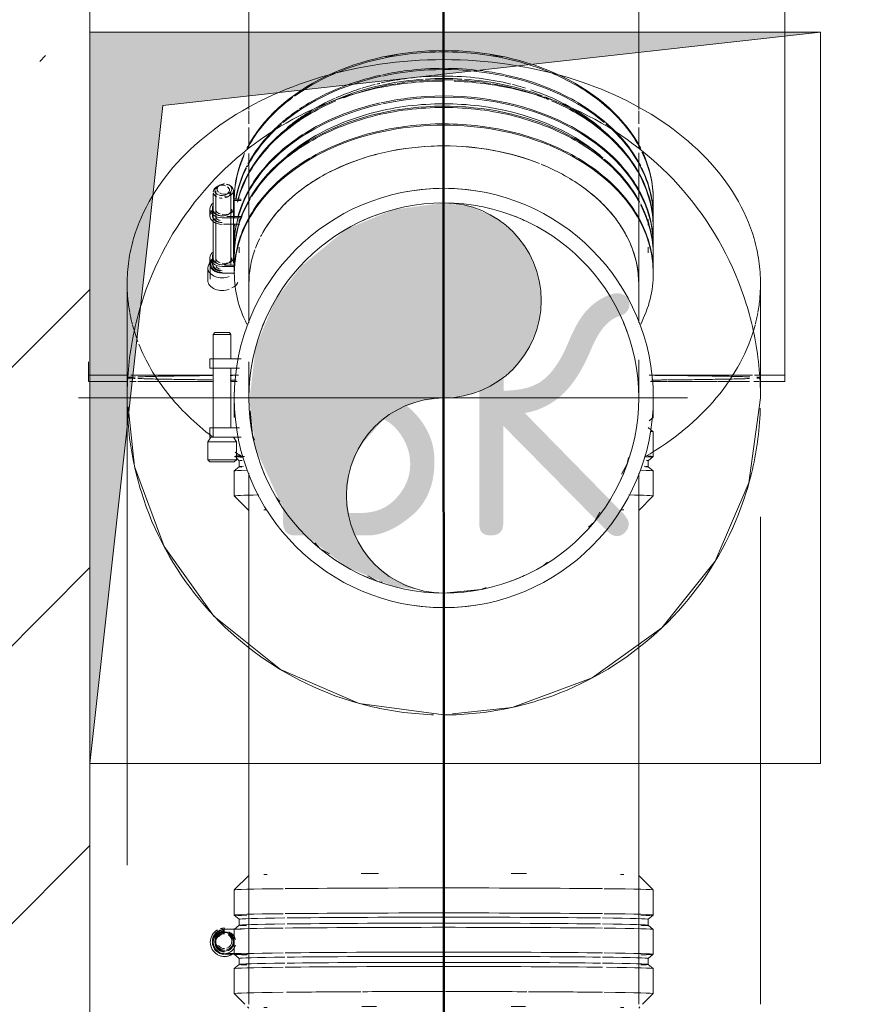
# Model space of a CAD drawing. Header units: millimetres. Extents: x 83162 to 161202, y 56220 to 105342.
# Tile 137 of 209: x 138391 to 138732, y 88401 to 88805. Entities that reach past the tile are written whole.
import ezdxf
from ezdxf import colors
from ezdxf.entities.mleader import LeaderData, LeaderLine
from ezdxf.math import Vec2, Vec3

# ---------------------------------------------------------------- set-up
doc = ezdxf.new("R2010")
doc.units = ezdxf.units.MM
doc.linetypes.add('ADSK_Осевая', pattern=[450, 250, -100, 0, -100])
doc.linetypes.add('ADSK_Штрих_ш2 п1_5', pattern=[350, 200, -150])
for name, color, linetype, lineweight in [('A-____-NOTE-TEXT', 5, 'Continuous', 9), ('A-DETL-GENF-OTLN', 7, 'Continuous', 9), ('A-WALL-____-MCUT', 7, 'Continuous', 9), ('A-WALL-____-PATT', 7, 'Continuous', 9), ('M-EQPM-____-OTLN', 7, 'Continuous', 9), ('P-PIPE-____-CNTR', 7, 'ADSK_Осевая', 18), ('P-PIPE-____-OTLN', 7, 'Continuous', 50), ('Греющ. кабель', 204, 'Continuous', 50), ('ДЕВИ', 7, 'Continuous', 0)]:
    doc.layers.add(name, color=color, linetype=linetype, lineweight=lineweight)
doc.styles.add('GOST Common', font='GOST_Common.ttf', dxfattribs={"height": 100})
doc.styles.add('ДЕВИ', font='CS_Gost2304.shx', dxfattribs={"width": 0.8})

# ---------------------------------------------------------------- blocks, each defined once
blk = doc.blocks.new('АР_Канал вертикальный прямоугольный - ВК-6145079-ВКК_01_К3_З_ЭОМ_греющий кабель_')
at = {"layer": 'A-DETL-GENF-OTLN', "lineweight": 5, "true_color": 0xf4f4f4}
blk.add_hatch(color=7, dxfattribs=at).paths.add_polyline_path([(-150, -150), (-120, 120), (150, 150), (-150, 150)])
at = {"layer": 'A-DETL-GENF-OTLN', "color": 254, "lineweight": 13, "true_color": 0xcccccc}
for p, q in [((150, 150), (-150, 150)), ((-150, 150), (-150, -150)), ((150, 150), (-150, 150)), ((-150, 150), (-150, -150)), ((-120, 120), (150, 150)), ((-120, 120), (150, 150)), ((150, -150), (150, 150)), ((-150, -150), (-120, 120)), ((-150, -150), (-120, 120)), ((-150, -150), (150, -150))]:
    blk.add_line(p, q, dxfattribs=at)
at = {"layer": 'M-EQPM-____-OTLN', "color": 254, "lineweight": 5, "true_color": 0xcccccc}
for p, q in [((-150, -150), (-150, 150)), ((-150, 150), (150, 150)), ((150, 150), (150, -150)), ((150, -150), (-150, -150))]:
    blk.add_line(p, q, dxfattribs=at)
blk = doc.blocks.new('240311_Наметкина 10_РД_АР_К3_R21_rvt-1-ВКК_01_К3_З_ЭОМ_греющий кабель_')
at = {"layer": 'A-WALL-____-PATT', "lineweight": 5, "true_color": 0xcccccc}
h = blk.add_hatch(dxfattribs=at)
h.set_pattern_fill('FP_1', color=254, style=0, pattern_type=2)
h.set_pattern_definition([(45, (0, 0), (-114.04925, 114.04925), []), (45, (114.05, 0), (-114.04925, 114.04925), [201.613, -40.323, 3.353, -36.97])])
h.paths.add_polyline_path([(138120, 87000), (138420, 87000), (138420, 89400), (138120, 89400), (138120, 87406.35)])
at = {"layer": 'A-WALL-____-MCUT', "color": 254, "lineweight": 5, "true_color": 0xcccccc}
for p, q in [((138420, 88800), (138420, 89400)), ((138420, 88350), (138420, 88500))]:
    blk.add_line(p, q, dxfattribs=at)
at = {"layer": 'M-EQPM-____-OTLN', "color": 254, "lineweight": 5, "true_color": 0xcccccc}
blk.add_blockref('АР_Канал вертикальный прямоугольный - ВК-6145079-ВКК_01_К3_З_ЭОМ_греющий кабель_', (138570, 88650), dxfattribs=at)
at = {"layer": 'A-____-NOTE-TEXT', "color": 254, "lineweight": 5, "true_color": 0xcccccc, "insert": (138488.91, 88693.61), "char_height": 100, "width": 200.4219, "attachment_point": 1, "style": 'GOST Common'}
blk.add_mtext('ВК', dxfattribs=at)
blk.add_mtext('ВК', dxfattribs=at)
blk = doc.blocks.new('Соединитель Norma Rapid - Соединитель Norma Rapid-V167-ВКК_01_К3_З_ЭОМ_греющий кабель_')
at = {"layer": 'P-PIPE-____-OTLN', "color": 9, "lineweight": 9, "true_color": 0xbfbfbf}
for p, q in [((138479.31, 88652.32), (138479.31, 88642.05)), ((138651.31, 88642.05), (138651.31, 88652.32)), ((138649.67, 88640.67), (138651.31, 88642.04)), ((138651.31, 88636.17), (138649.25, 88637.89)), ((138651.31, 88625.98), (138651.31, 88636.16)), ((138480.16, 88626.23), (138482.14, 88626.23)), ((138480.16, 88625.95), (138483.55, 88625.95)), ((138480.16, 88625.26), (138481.37, 88624.25)), ((138481.37, 88624.26), (138481.37, 88621.81)), ((138649.25, 88624.25), (138651.31, 88625.97)), ((138649.26, 88621.81), (138649.26, 88624.26)), ((138479.31, 88620.09), (138479.31, 88609.82)), ((138481.37, 88621.82), (138479.32, 88620.1)), ((138651.31, 88620.1), (138649.25, 88621.82)), ((138651.31, 88609.82), (138651.31, 88620.09)), ((138479.32, 88609.81), (138485.32, 88603.81)), ((138645.31, 88603.81), (138651.31, 88609.81))]:
    blk.add_line(p, q, dxfattribs=at)
for centre, major_axis, start_param, end_param in [((138565.31, 88652.32), (86, 0), 3.131592, 3.141593), ((138565.31, 88652.32), (-86, 0), 3.141593, 3.151593), ((138565.31, 88642.05), (86, 0), 6.179613, 6.271267), ((138565.31, 88642.05), (86, 0), 0, 0.093224), ((138565.31, 88636.16), (86, 0), 0, 0.1686), ((138565.31, 88625.98), (86, 0), 2.859305, 3.084232), ((138565.31, 88625.98), (86, 0), 3.20858, 3.431618), ((138565.31, 88624.26), (83.95, 0), 2.971882, 3.141593), ((138565.31, 88625.98), (86, 0), 5.993347, 6.271267), ((138565.31, 88625.98), (86, 0), 0, 0.282097), ((138565.31, 88624.26), (83.95, 0), 0, 0.127848), ((138565.31, 88620.09), (86, 0), 2.792527, 3.141593), ((138565.31, 88621.81), (83.95, 0), 2.937512, 3.141593), ((138565.31, 88621.81), (83.95, 0), 3.141593, 3.295435), ((138565.31, 88620.09), (86, 0), 0, 0.349066), ((138565.31, 88621.81), (83.95, 0), 0, 0.203901), ((138565.31, 88621.81), (83.95, 0), 6.129538, 6.283185), ((138565.31, 88609.82), (86, 0), 2.652594, 3.141593), ((138565.31, 88609.82), (86, 0), 0, 0.488923), ((138565.31, 88603.82), (80, 0), 2.71422, 2.748894), ((138565.31, 88603.82), (80, 0), 0.392699, 0.427077)]:
    blk.add_ellipse(centre, major_axis=major_axis, ratio=0.01, start_param=start_param, end_param=end_param, dxfattribs=at)
blk = doc.blocks.new('Соединитель Norma Rapid - Соединитель Norma Rapid-V168-ВКК_01_К3_З_ЭОМ_греющий кабель_')
at = {"layer": 'P-PIPE-____-OTLN', "color": 8, "lineweight": 9, "true_color": 0x808080}
for p, q in [((138473.15, 88737.19), (138472.71, 88736.88)), ((138477.91, 88736.88), (138477.47, 88737.19)), ((138471.67, 88735), (138471.67, 88731.48)), ((138478.95, 88731.48), (138478.95, 88735.08)), ((138470.31, 88728.01), (138470.31, 88725.29)), ((138471.67, 88731.46), (138471.67, 88705.3)), ((138478.95, 88705.3), (138478.95, 88731.14)), ((138482.12, 88731.55), (138479.12, 88731.55)), ((138479.31, 88731.68), (138479.31, 88724.42)), ((138651.31, 88724.42), (138651.31, 88731.68)), ((138476.19, 88724.48), (138482.14, 88724.48)), ((138479.31, 88720.25), (138479.31, 88713.06)), ((138481.37, 88723.2), (138481.37, 88721.47)), ((138649.26, 88721.47), (138649.26, 88723.2)), ((138651.31, 88713.06), (138651.31, 88720.25)), ((138481.37, 88711.84), (138481.37, 88710.11)), ((138649.26, 88710.11), (138649.26, 88711.84)), ((138470.31, 88708.02), (138470.31, 88705.3)), ((138479.31, 88708.89), (138479.31, 88701.63)), ((138651.31, 88701.63), (138651.31, 88708.89)), ((138469.46, 88703.93), (138469.46, 88698.72)), ((138475.31, 88704.49), (138479.31, 88704.49))]:
    blk.add_line(p, q, dxfattribs=at)
at = {"layer": 'P-PIPE-____-OTLN', "lineweight": 9}
blk.add_ellipse((138565.31, 88731.68), major_axis=(86, 0), ratio=0.707107, start_param=0.974624, end_param=2.166971, dxfattribs=at)
at = {"layer": 'P-PIPE-____-OTLN', "color": 8, "lineweight": 9, "true_color": 0x808080}
for centre, major_axis, start_param, end_param in [((138565.31, 88724.42), (86, 0), 1.396263, 1.745307), ((138565.31, 88731.68), (86, 0), 2.166971, 2.792527), ((138565.31, 88724.42), (86, 0), 1.873679, 2.094374), ((138565.31, 88720.25), (86, 0), 1.669171, 2.039933), ((138565.31, 88724.42), (86, 0), 1.745329, 1.866492), ((138565.31, 88720.25), (86, 0), 1.483934, 1.657611), ((138565.31, 88720.25), (86, 0), 1.101509, 1.472388), ((138565.31, 88724.42), (86, 0), 1.278397, 1.39624), ((138565.31, 88724.42), (86, 0), 1.047198, 1.275146), ((138565.31, 88731.68), (86, 0), 0.349066, 0.974624), ((138565.31, 88724.42), (86, 0), 2.094395, 2.331299), ((138565.31, 88724.42), (86, 0), 0.698132, 1.047172), ((138565.31, 88708.89), (86, 0), 0.706754, 3.141593), ((138565.31, 88720.25), (86, 0), 2.059174, 2.132813), ((138565.31, 88713.06), (86, 0), 1.745329, 1.873679), ((138565.31, 88713.06), (86, 0), 1.047198, 1.745307), ((138565.31, 88720.25), (86, 0), 1.008884, 1.068455), ((138565.31, 88720.25), (86, 0), 2.158066, 2.953221), ((138565.31, 88713.06), (86, 0), 1.879426, 2.094374), ((138565.31, 88720.25), (86, 0), 0, 0.983633), ((138565.31, 88724.42), (86, 0), 2.337402, 2.443442), ((138565.31, 88713.06), (86, 0), 2.094395, 2.443442), ((138565.31, 88713.06), (86, 0), 0.698132, 1.047172), ((138565.31, 88724.42), (86, 0), 2.471131, 2.779127), ((138565.31, 88724.42), (86, 0), 2.443461, 2.470005), ((138565.31, 88701.63), (86, 0), 1.745329, 2.094374), ((138565.31, 88701.63), (86, 0), 1.396263, 1.745307), ((138565.31, 88701.63), (86, 0), 1.047198, 1.39624), ((138565.31, 88724.42), (86, 0), 0.671581, 0.698102), ((138565.31, 88724.42), (86, 0), 0.349066, 0.670442), ((138565.31, 88701.63), (86, 0), 2.094395, 2.443442), ((138565.31, 88701.63), (86, 0), 0.698132, 1.047172), ((138565.31, 88731.68), (86, 0), 2.830753, 3.127338), ((138565.31, 88713.06), (86, 0), 2.443461, 2.792511), ((138565.31, 88713.06), (86, 0), 0.349066, 0.698102), ((138565.31, 88731.68), (86, 0), 0, 0.319496), ((138565.31, 88724.42), (86, 0), 2.792527, 3.022012), ((138565.31, 88708.89), (86, 0), 0.360845, 0.698132), ((138565.31, 88724.42), (86, 0), 0, 0.337802), ((138565.31, 88701.63), (86, 0), 2.443461, 2.792511), ((138565.31, 88701.63), (86, 0), 0.349066, 0.698102), ((138475.31, 88735.08), (3.64, 0), 1.708277, 2.872269), ((138475.31, 88735.69), (3.03, 0), 2.233677, 3.103499), ((138475.31, 88735.69), (3.03, 0), 1.570796, 2.171741), ((138475.31, 88735.08), (3.64, 0), 0, 1.3546), ((138475.31, 88735.69), (3.03, 0), 0, 1.270705), ((138475.31, 88735.69), (3.03, 0), 3.141593, 3.777435), ((138475.31, 88735.69), (3.03, 0), 3.986042, 6.283185), ((138475.31, 88735.08), (3.64, 0), 4.712389, 6.283185), ((138565.31, 88713.06), (86, 0), 2.792527, 2.950966), ((138565.31, 88713.06), (86, 0), 0.309156, 0.349021), ((138475.31, 88728.01), (5, 0), 2.879793, 3.141593), ((138475.31, 88728.01), (5, 0), 3.141593, 4.45059), ((138475.31, 88728.01), (4, 0), 4.45059, 6.283185), ((138475.31, 88728.01), (4, 0), 0, 0.261799), ((138565.31, 88708.89), (86, 0), 0, 0.349066), ((138565.31, 88713.06), (86, 0), 0, 0.308121), ((138475.31, 88725.29), (5, 0), 2.879793, 3.141593), ((138475.31, 88725.29), (5, 0), 3.141593, 4.45059), ((138475.31, 88728.01), (4, 0), 3.665191, 4.24237), ((138475.31, 88725.29), (4, 0), 3.665191, 4.24237), ((138565.31, 88701.63), (86, 0), 2.792527, 3.141593), ((138565.31, 88713.06), (86, 0), 3.004421, 3.141593), ((138565.31, 88701.63), (86, 0), 0, 0.349021), ((138475.31, 88708.02), (5, 0), 2.879793, 3.141593), ((138475.31, 88708.02), (5, 0), 3.141593, 4.45059), ((138475.31, 88708.02), (4, 0), 4.45059, 6.283185), ((138475.31, 88708.02), (4, 0), 0, 0.261799), ((138475.31, 88703.93), (5.85, 0), 2.50285, 2.984779), ((138475.31, 88705.3), (5, 0), 2.879793, 3.141593), ((138475.31, 88705.3), (5, 0), 3.141593, 4.340203), ((138475.31, 88708.02), (4, 0), 3.665191, 4.24237), ((138475.31, 88705.3), (4, 0), 3.665191, 4.24237), ((138475.31, 88698.72), (5.85, 0), 5.235988, 5.938952)]:
    blk.add_ellipse(centre, major_axis=major_axis, ratio=0.707107, start_param=start_param, end_param=end_param, dxfattribs=at)
at = {"layer": 'P-PIPE-____-OTLN', "color": 9, "lineweight": 9, "true_color": 0xbfbfbf}
for start_param, end_param in [(2.039933, 2.059174), (1.082278, 1.101509), (2.132813, 2.158066), (0.983633, 1.008884)]:
    blk.add_ellipse((138565.31, 88720.25), major_axis=(86, 0), ratio=0.707107, start_param=start_param, end_param=end_param, dxfattribs=at)
blk = doc.blocks.new('ВК_Чугун_Безраструбная_Отвод - SML-V169-ВКК_01_К3_З_ЭОМ_греющий кабель_')
at = {"layer": 'P-PIPE-____-OTLN', "color": 43, "lineweight": 9, "true_color": 0xbba883}
blk.add_line((138645.31, 88696.86), (138645.31, 88680.83), dxfattribs=at)
at = {"layer": 'P-PIPE-____-OTLN', "color": 46, "lineweight": 9, "true_color": 0x785107}
for p, q in [((138497.97, 88607.47), (138496.52, 88609.17)), ((138607.84, 88582.66), (138606.14, 88581.2))]:
    blk.add_line(p, q, dxfattribs=at)
at = {"layer": 'P-PIPE-____-OTLN', "color": 43, "lineweight": 9, "true_color": 0xbba883, "flags": 128}
blk.add_lwpolyline([(138485.31, 88680.82), (138485.31, 88690.98), (138485.31, 88696.86)], dxfattribs=at)
at = {"layer": 'P-PIPE-____-OTLN', "color": 46, "lineweight": 9, "true_color": 0x785107, "flags": 128}
for points in [[(138485.31, 88651.95), (138485.31, 88654.74), (138485.31, 88664.8)], [(138645.31, 88665.64), (138645.31, 88657.02), (138645.31, 88650.23)], [(138487.6, 88632.64), (138486.76, 88634.85), (138485.82, 88644.68)], [(138641.06, 88625.62), (138640.6, 88622.94), (138638.24, 88618.8)], [(138629.3, 88603.1), (138627.01, 88599.07), (138624.68, 88597.07)], [(138518.42, 88586.01), (138514.38, 88588.31), (138512.39, 88590.64)], [(138540.06, 88574.4), (138538.25, 88574.72), (138534.11, 88577.07)], [(138582.67, 88572.28), (138580.47, 88571.45), (138565.31, 88570)]]:
    blk.add_lwpolyline(points, dxfattribs=at)
at = {"layer": 'P-PIPE-____-OTLN', "color": 43, "lineweight": 9, "true_color": 0xbba883}
for major_axis, start_param, end_param in [((80, 0), 1.570797, 1.832573), ((80, 0), 1.308996, 1.570774), ((80, 0), 1.832597, 2.094372), ((80, 0), 1.057118, 1.308974), ((80, 0), 2.094397, 2.356172), ((80, 0), 0.785396, 1.047175), ((80, 0), 2.356198, 2.617971), ((80, 0), 0.523595, 0.785375), ((80, 0), 2.617993, 2.781736), ((80, 0), 0.45255, 0.523576), ((80, 0), 0.2618, 0.435809), ((80, 0), 2.80729, 2.879771), ((-80, 0), 6.034484, 6.283163), ((80, 0), 6.283163, 6.544962)]:
    blk.add_ellipse((138565.31, 88696.86), major_axis=major_axis, ratio=0.707107, start_param=start_param, end_param=end_param, dxfattribs=at)
blk = doc.blocks.new('Соединитель Norma Rapid1 - Соединитель Norma Rapid 2-V170-ВКК_01_К3_З_ЭОМ_греющий кабель_')
at = {"layer": 'P-PIPE-____-OTLN', "color": 8, "lineweight": 9, "true_color": 0x808080}
for p, q in [((138472.15, 88736.67), (138471.72, 88736.36)), ((138476.91, 88736.36), (138476.47, 88736.67)), ((138470.68, 88733.83), (138470.67, 88704.78)), ((138477.95, 88704.78), (138477.95, 88734.56)), ((138482.12, 88731.03), (138478.95, 88731.03)), ((138479.31, 88731.16), (138479.31, 88723.9)), ((138651.31, 88723.9), (138651.31, 88731.16)), ((138469.31, 88727.49), (138469.31, 88724.76)), ((138474.31, 88723.95), (138482.14, 88723.95)), ((138481.46, 88721.23), (138474.84, 88721.23)), ((138481.37, 88722.68), (138481.37, 88720.95)), ((138649.26, 88720.95), (138649.26, 88722.68)), ((138479.31, 88719.73), (138479.31, 88712.53)), ((138651.31, 88712.53), (138651.31, 88719.73)), ((138479.31, 88708.36), (138479.31, 88701.11)), ((138481.37, 88711.31), (138481.37, 88709.58)), ((138649.26, 88709.58), (138649.26, 88711.31)), ((138651.31, 88701.11), (138651.31, 88708.36)), ((138469.31, 88707.5), (138469.31, 88704.78)), ((138470.69, 88706.83), (138469.74, 88705.99)), ((138474.31, 88703.97), (138479.31, 88703.97)), ((138468.46, 88703.4), (138468.46, 88698.2)), ((138479.49, 88701.24), (138474.31, 88701.24))]:
    blk.add_line(p, q, dxfattribs=at)
at = {"layer": 'P-PIPE-____-OTLN', "lineweight": 9}
for start_param, end_param in [(1.74533, 2.094372), (1.396263, 1.745307), (1.047196, 1.396241), (2.094398, 2.140428), (1.001152, 1.047175)]:
    blk.add_ellipse((138565.31, 88731.16), major_axis=(86, 0), ratio=0.707107, start_param=start_param, end_param=end_param, dxfattribs=at)
at = {"layer": 'P-PIPE-____-OTLN', "color": 8, "lineweight": 9, "true_color": 0x808080}
for centre, major_axis, start_param, end_param in [((138565.31, 88723.9), (86, 0), 1.278401, 1.867467), ((138565.31, 88723.9), (86, 0), 1.873679, 2.443438), ((138565.31, 88731.16), (86, 0), 2.140428, 2.363517), ((138565.31, 88722.68), (83.95, 0), 1.74533, 1.881365), ((138565.31, 88719.73), (86, 0), 1.396263, 1.745307), ((138565.31, 88722.68), (83.95, 0), 1.396263, 1.745307), ((138565.31, 88722.68), (83.95, 0), 1.23689, 1.396241), ((138565.31, 88723.9), (86, 0), 0.698109, 1.274115), ((138565.31, 88731.16), (86, 0), 0.698128, 1.001152), ((138565.31, 88722.68), (83.95, 0), 1.987646, 2.094372), ((138565.31, 88719.73), (86, 0), 1.804154, 2.070605), ((138565.31, 88722.68), (83.95, 0), 1.912495, 1.981305), ((138565.31, 88722.68), (83.95, 0), 1.889123, 1.904652), ((138565.31, 88712.53), (86, 0), 0.317925, 1.866361), ((138565.31, 88719.73), (86, 0), 1.74533, 1.794989), ((138565.31, 88719.73), (86, 0), 1.34658, 1.396241), ((138565.31, 88719.73), (86, 0), 1.068453, 1.33539), ((138565.31, 88722.68), (83.95, 0), 1.160077, 1.22903), ((138565.31, 88731.16), (86, 0), 2.375575, 2.443438), ((138565.31, 88722.68), (83.95, 0), 2.131164, 2.198691), ((138565.31, 88722.68), (83.95, 0), 2.094398, 2.125999), ((138565.31, 88722.68), (83.95, 0), 0.942966, 1.130383), ((138565.31, 88712.53), (86, 0), 1.873679, 3.14157), ((138565.31, 88731.16), (86, 0), 2.443468, 2.792504), ((138565.31, 88719.73), (86, 0), 2.1117, 2.443438), ((138565.31, 88722.68), (83.95, 0), 2.226592, 2.349358), ((138565.31, 88711.31), (83.95, 0), 1.74533, 2.094372), ((138565.31, 88708.36), (86, 0), 1.396263, 1.745307), ((138565.31, 88711.31), (83.95, 0), 1.396263, 1.745307), ((138565.31, 88711.31), (83.95, 0), 0.698128, 1.396241), ((138565.31, 88719.73), (86, 0), 0.698128, 1.02998), ((138565.31, 88722.68), (83.95, 0), 0.698128, 0.915069), ((138565.31, 88731.16), (86, 0), 0.349043, 0.698109), ((138565.31, 88701.11), (86, 0), 1.047175, 3.14157), ((138565.31, 88722.68), (83.95, 0), 2.353147, 2.443438), ((138565.31, 88708.36), (86, 0), 1.74533, 2.094372), ((138565.31, 88708.36), (86, 0), 1.047196, 1.396241), ((138565.31, 88723.9), (86, 0), 2.455922, 2.789381), ((138565.31, 88708.36), (86, 0), 2.094398, 2.443438), ((138565.31, 88711.31), (83.95, 0), 2.094398, 2.443438), ((138565.31, 88708.36), (86, 0), 0.698128, 1.047175), ((138565.31, 88723.9), (86, 0), 0.349043, 0.685639), ((138565.31, 88719.73), (86, 0), 2.443468, 2.792504), ((138565.31, 88719.73), (86, 0), 0, 0.698109), ((138565.31, 88701.11), (86, 0), 0, 1.042831), ((138565.31, 88731.16), (86, 0), 2.838501, 3.135065), ((138565.31, 88696.86), (80, 0), 1.919343, 2.007613), ((138565.31, 88696.86), (80, 0), 1.133944, 1.222215), ((138565.31, 88731.16), (86, 0), 0, 0.330527), ((138565.31, 88723.9), (86, 0), 2.799206, 3.013242), ((138565.31, 88708.36), (86, 0), 2.443468, 2.731524), ((138565.31, 88708.36), (86, 0), 0.366333, 0.698109), ((138565.31, 88723.9), (86, 0), 0, 0.347128), ((138565.31, 88719.73), (86, 0), 2.792549, 2.966247), ((138474.31, 88734.56), (-3.64, 0), 5.049932, 6.283185), ((138474.31, 88735.17), (-3.03, 0), 5.040238, 6.283208), ((138474.31, 88735.17), (-3.03, 0), 4.224553, 5.007771), ((138474.31, 88735.17), (-3.03, 0), 3.141615, 3.917281), ((138474.31, 88734.56), (-3.64, 0), 0.166337, 0.926574), ((138474.31, 88735.17), (-3.03, 0), 0.1727, 1.057174), ((138474.31, 88734.56), (-3.64, 0), 1.223914, 1.570819), ((138474.31, 88735.17), (-3.03, 0), 1.154229, 1.570819), ((138474.31, 88735.17), (-3.03, 0), 1.638091, 3.141615), ((138474.31, 88734.56), (-3.64, 0), 1.945809, 3.141593), ((138474.31, 88727.49), (-5, 0), 5.49781, 6.283185), ((138474.31, 88727.49), (-4, 0), 6.021409, 6.283185), ((138565.31, 88708.36), (86, 0), 2.792549, 3.14157), ((138565.31, 88708.36), (86, 0), 2.748373, 2.792504), ((138565.31, 88708.36), (86, 0), 0, 0.349043), ((138565.31, 88712.53), (86, 0), 0, 0.315144), ((138474.31, 88727.49), (-5, 0), 0.000023, 1.570819), ((138474.31, 88724.76), (-5, 0), 5.49781, 6.283185), ((138474.31, 88724.76), (-5, 0), 0.000023, 1.570819), ((138474.31, 88727.49), (-4, 0), 0.000023, 3.141593), ((138474.31, 88724.76), (-4, 0), 6.021409, 6.283185), ((138474.31, 88724.76), (-4, 0), 0.000023, 1.570819), ((138565.31, 88719.73), (86, 0), 3.116435, 3.14157), ((138565.31, 88696.86), (80, 0), 2.704741, 2.793011), ((138565.31, 88696.86), (80, 0), 0.350483, 0.452033), ((138565.31, 88723.9), (86, 0), 6.252577, 6.283163), ((138565.31, 88712.53), (86, 0), 3.141593, 3.171161), ((138565.31, 88712.53), (86, 0), 6.252577, 6.283163), ((138474.31, 88707.5), (-5, 0), 5.49781, 6.283185), ((138474.31, 88707.5), (-4, 0), 6.021409, 6.283185), ((138474.31, 88703.4), (-5.85, 0), 5.608221, 6.283185), ((138474.31, 88707.5), (-5, 0), 0.000023, 1.570819), ((138474.31, 88704.78), (-5, 0), 5.49781, 6.283185), ((138474.31, 88704.78), (-5, 0), 0.000023, 1.570819), ((138474.31, 88704.78), (-4.64, 0), 5.618041, 6.283208), ((138474.31, 88704.78), (-4.64, 0), 0.000023, 1.570819), ((138474.31, 88707.5), (-4, 0), 0.000023, 3.141593), ((138474.31, 88704.78), (-4, 0), 6.021409, 6.283185), ((138474.31, 88704.78), (-4, 0), 0.261822, 1.36796), ((138474.31, 88704.78), (-3.64, 0), 0.101873, 1.570819), ((138474.31, 88703.4), (-5.85, 0), 0.000023, 2.094418), ((138565.31, 88701.11), (86, 0), 3.141593, 3.490636), ((138565.31, 88701.11), (86, 0), 5.934097, 6.283163), ((138474.31, 88698.2), (-5.85, 0), 0.000023, 2.094418), ((138474.31, 88697.59), (-5, 0), 1.318874, 1.570796)]:
    blk.add_ellipse(centre, major_axis=major_axis, ratio=0.707107, start_param=start_param, end_param=end_param, dxfattribs=at)
at = {"layer": 'P-PIPE-____-OTLN', "color": 9, "lineweight": 9, "true_color": 0xbfbfbf}
for centre, major_axis, start_param, end_param in [((138565.31, 88719.73), (86, 0), 1.047196, 1.061871), ((138565.31, 88722.68), (83.95, 0), 2.198691, 2.226592), ((138565.31, 88722.68), (83.95, 0), 0.915069, 0.942966)]:
    blk.add_ellipse(centre, major_axis=major_axis, ratio=0.707107, start_param=start_param, end_param=end_param, dxfattribs=at)
blk = doc.blocks.new('Соединитель Norma Rapid1 - Соединитель Norma Rapid 2-V171-ВКК_01_К3_З_ЭОМ_греющий кабель_')
at = {"layer": 'P-PIPE-____-OTLN', "lineweight": 9}
for p, q in [((138471.28, 88676.92), (138470.68, 88676.06)), ((138470.68, 88676.06), (138470.68, 88633.94)), ((138470.68, 88676.06), (138477.95, 88676.06)), ((138477.34, 88676.92), (138471.28, 88676.92)), ((138471.28, 88676.92), (138477.34, 88676.92)), ((138477.95, 88676.06), (138477.34, 88676.92)), ((138477.95, 88666.06), (138477.95, 88676.06)), ((138469.31, 88666.06), (138469.31, 88662.21)), ((138469.31, 88666.06), (138474.31, 88666.06)), ((138470.78, 88666.06), (138469.31, 88666.06)), ((138470.31, 88666.06), (138470.45, 88666.06)), ((138474.31, 88666.06), (138470.31, 88666.06)), ((138474.31, 88666.06), (138482.15, 88666.06)), ((138469.31, 88662.21), (138470.78, 88662.21)), ((138474.31, 88662.21), (138469.31, 88662.21)), ((138470.31, 88662.21), (138474.31, 88662.21)), ((138470.45, 88662.21), (138470.31, 88662.21)), ((138481.47, 88662.21), (138474.31, 88662.21)), ((138477.95, 88637.79), (138477.95, 88662.21)), ((138469.31, 88637.79), (138469.31, 88633.94)), ((138469.31, 88637.79), (138474.31, 88637.79)), ((138470.78, 88637.79), (138469.31, 88637.79)), ((138470.31, 88637.79), (138470.45, 88637.79)), ((138474.31, 88637.79), (138470.31, 88637.79)), ((138474.31, 88637.79), (138481.47, 88637.79)), ((138469.67, 88633.94), (138468.46, 88632)), ((138468.46, 88632), (138468.46, 88624.64)), ((138468.46, 88632), (138480.16, 88632)), ((138474.31, 88633.94), (138469.31, 88633.94)), ((138469.67, 88633.94), (138473.07, 88633.94)), ((138470.45, 88633.94), (138473.51, 88633.94)), ((138482.14, 88633.94), (138474.31, 88633.94)), ((138480.16, 88632), (138478.95, 88633.94)), ((138480.16, 88624.64), (138480.16, 88632)), ((138468.46, 88624.64), (138469.31, 88623.78)), ((138468.46, 88624.64), (138480.16, 88624.64)), ((138479.31, 88623.78), (138469.31, 88623.78)), ((138469.31, 88623.78), (138479.31, 88623.78)), ((138479.31, 88623.78), (138480.16, 88624.64))]:
    blk.add_line(p, q, dxfattribs=at)
for radius, start, end in [(86, 359.9991, 179.9991), (86, 79.9991, 99.9991), (86, 79.9991, 99.9991), (86, 79.9991, 99.9991), (86, 79.9991, 99.9991), (86, 79.9991, 99.9991), (80, 109.9717, 115.0268), (80, 64.9693, 70.0293), (80, 154.9735, 160.0251), (80, 19.9675, 25.031), (86, 179.9991, 359.9991), (80, 199.9735, 205.0251), (80, 334.9675, 340.031), (80, 244.9718, 250.0268), (80, 289.9692, 295.0293), (86, 259.9991, 279.9991), (86, 259.9991, 279.9991), (86, 259.9991, 279.9991), (86, 259.9991, 279.9991), (86, 259.9991, 279.9991)]:
    blk.add_arc((138565.31, 88650), radius, start, end, dxfattribs=at)
blk = doc.blocks.new('Соединитель Norma Rapid - Соединитель Norma Rapid-V172-ВКК_01_К3_З_ЭОМ_греющий кабель_')
at = {"layer": 'P-PIPE-____-OTLN', "color": 8, "lineweight": 9, "true_color": 0x808080}
for p, q in [((138485.32, 88454.18), (138479.32, 88448.18)), ((138651.31, 88448.18), (138645.31, 88454.18)), ((138479.31, 88448.17), (138479.31, 88437.91)), ((138651.31, 88437.91), (138651.31, 88448.17)), ((138479.32, 88437.9), (138481.37, 88436.17)), ((138649.25, 88436.17), (138651.31, 88437.9)), ((138481.37, 88433.74), (138479.32, 88432.02)), ((138481.37, 88436.18), (138481.37, 88433.73)), ((138651.31, 88432.02), (138649.25, 88433.74)), ((138649.26, 88433.73), (138649.26, 88436.18)), ((138482.15, 88432.08), (138475.31, 88432.08)), ((138479.31, 88432.01), (138479.31, 88421.83)), ((138651.31, 88421.83), (138651.31, 88432.01)), ((138469.46, 88426.74), (138469.46, 88426.67)), ((138470.31, 88427.08), (138470.31, 88427.04)), ((138470.31, 88426.8), (138470.31, 88426.76)), ((138471.68, 88427.18), (138471.68, 88426.76)), ((138478.95, 88426.76), (138478.95, 88427.18)), ((138475.6, 88421.8), (138484.87, 88421.8)), ((138475.63, 88422.08), (138482.15, 88422.08)), ((138479.32, 88421.82), (138481.37, 88420.1)), ((138649.25, 88420.1), (138651.31, 88421.82)), ((138481.37, 88417.67), (138479.32, 88415.95)), ((138481.37, 88420.11), (138481.37, 88417.66)), ((138651.31, 88415.95), (138649.25, 88417.67)), ((138649.26, 88417.66), (138649.26, 88420.11)), ((138479.31, 88415.94), (138479.31, 88405.67)), ((138651.31, 88405.67), (138651.31, 88415.94)), ((138479.32, 88405.66), (138483.69, 88401.29)), ((138646.94, 88401.29), (138651.31, 88405.66)), ((138484.79, 88400.2), (138485.32, 88399.66)), ((138645.31, 88399.66), (138645.84, 88400.2))]:
    blk.add_line(p, q, dxfattribs=at)
for centre, major_axis, ratio, start_param, end_param in [((138565.31, 88454.17), (80, 0), 0.01, 3.131592, 3.141593), ((138565.31, 88454.17), (80, 0), 0.01, 2.706218, 2.748894), ((138565.31, 88454.17), (80, 0), 0.01, 1.912318, 2.009372), ((138565.31, 88454.17), (80, 0), 0.01, 1.132228, 1.218748), ((138565.31, 88454.17), (80, 0), 0.01, 0.392699, 0.435402), ((138565.31, 88454.17), (80, 0), 0.01, 0, 0.01), ((138565.31, 88448.17), (86, 0), 0.01, 2.443461, 3.141593), ((138565.31, 88448.17), (86, 0), 0.01, 0.711558, 2.430042), ((138565.31, 88448.17), (86, 0), 0.01, 0, 0.698132), ((138565.31, 88437.91), (86, 0), 0.01, 2.443461, 3.141593), ((138565.31, 88437.91), (86, 0), 0.01, 3.15351, 3.490659), ((138565.31, 88437.91), (86, 0), 0.01, 0.711558, 2.430042), ((138565.31, 88437.91), (86, 0), 0.01, 0, 0.698132), ((138565.31, 88437.91), (86, 0), 0.01, 5.934119, 6.271267), ((138565.31, 88436.18), (83.95, 0), 0.01, 2.460079, 3.141593), ((138565.31, 88433.73), (83.95, 0), 0.01, 2.460079, 3.141593), ((138565.31, 88433.73), (83.95, 0), 0.01, 3.141593, 3.413648), ((138565.31, 88436.18), (83.95, 0), 0.01, 0.698132, 2.443461), ((138565.31, 88433.73), (83.95, 0), 0.01, 0.698132, 2.443461), ((138565.31, 88436.18), (83.95, 0), 0.01, 0, 0.681525), ((138565.31, 88433.73), (83.95, 0), 0.01, 0, 0.681525), ((138565.31, 88433.73), (83.95, 0), 0.01, 6.011114, 6.283185), ((138475.31, 88426.74), (5.85, 0), 0.99995, 2.094395, 3.141593), ((138475.31, 88427.08), (5, 0), 0.99995, 1.570796, 3.141593), ((138475.31, 88427.04), (5, 0), 0.99995, 1.570796, 3.141593), ((138475.31, 88426.8), (5, 0), 0.99995, 1.570796, 3.141593), ((138475.31, 88426.76), (5, 0), 0.99995, 1.570796, 3.141593), ((138475.31, 88426.76), (4.64, 0), 0.99995, 2.222298, 3.141593), ((138475.31, 88427.04), (4, 0), 0.99995, 1.308997, 3.141593), ((138475.31, 88427.08), (4, 0), 0.99995, 0, 3.141593), ((138475.31, 88426.8), (4, 0), 0.99995, 1.047198, 3.141593), ((138475.31, 88426.76), (4, 0), 0.99995, 1.832596, 2.879793), ((138475.31, 88427.18), (3.64, 0), 0.99995, 2.401879, 3.141593), ((138475.31, 88426.76), (3.64, 0), 0.99995, 2.401879, 3.141593), ((138475.31, 88426.76), (4.64, 0), 0.99995, 1.570796, 2.182058), ((138475.31, 88427.18), (3.64, 0), 0.99995, 1.570796, 2.350547), ((138475.31, 88426.76), (3.64, 0), 0.99995, 1.570796, 2.350547), ((138475.31, 88427.19), (3.03, 0), 0.99995, 1.570796, 2.507157), ((138475.31, 88426.74), (5.85, 0), 0.99995, 1.570796, 1.893892), ((138475.31, 88426.67), (5.85, 0), 0.99995, 1.555798, 1.893892), ((138475.31, 88427.19), (3.03, 0), 0.99995, 0, 1.027055), ((138475.31, 88426.76), (3.64, 0), 0.99995, 0, 1.110738), ((138475.31, 88427.18), (3.64, 0), 0.99995, 0, 1.093601), ((138475.31, 88426.76), (4.64, 0), 0.99995, 0.247236, 1.178172), ((138565.31, 88432.01), (86, 0), 0.01, 2.443461, 3.056679), ((138565.31, 88432.01), (86, 0), 0.01, 0.711558, 2.430042), ((138565.31, 88432.01), (86, 0), 0.01, 0, 0.698132), ((138475.31, 88426.74), (5.85, 0), 0.99995, 3.141593, 4.18879), ((138475.31, 88427.08), (5, 0), 0.99995, 3.141593, 4.712389), ((138475.31, 88427.04), (5, 0), 0.99995, 3.141593, 4.712389), ((138475.31, 88426.8), (5, 0), 0.99995, 3.141593, 4.712389), ((138475.31, 88426.76), (5, 0), 0.99995, 3.141593, 4.712389), ((138475.31, 88426.76), (4.64, 0), 0.99995, 3.141593, 4.060888), ((138475.31, 88427.08), (4, 0), 0.99995, 3.141593, 6.283185), ((138475.31, 88427.04), (4, 0), 0.99995, 3.141593, 4.712389), ((138475.31, 88426.8), (4, 0), 0.99995, 3.141593, 4.712389), ((138475.31, 88426.76), (4, 0), 0.99995, 3.403392, 4.45059), ((138475.31, 88427.18), (3.64, 0), 0.99995, 3.141593, 3.881307), ((138475.31, 88426.76), (3.64, 0), 0.99995, 3.141593, 3.881307), ((138475.31, 88427.19), (3.03, 0), 0.99995, 3.776029, 4.712389), ((138475.31, 88426.76), (4.64, 0), 0.99995, 4.831492, 6.02063), ((138475.31, 88426.76), (3.64, 0), 0.99995, 4.914581, 6.283185), ((138475.31, 88427.18), (3.64, 0), 0.99995, 4.935697, 6.283185), ((138475.31, 88427.19), (3.03, 0), 0.99995, 5.017692, 6.283185), ((138475.31, 88426.67), (5.85, 0), 0.99995, 4.18879, 5.235988), ((138475.31, 88426.76), (4.64, 0), 0.99995, 4.101128, 4.712389), ((138475.31, 88427.18), (3.64, 0), 0.99995, 3.932639, 4.712389), ((138475.31, 88426.76), (3.64, 0), 0.99995, 3.932639, 4.712389), ((138475.31, 88426.74), (5.85, 0), 0.99995, 4.389294, 5.235988), ((138565.31, 88421.83), (86, 0), 0.01, 2.443461, 3.141593), ((138565.31, 88421.83), (86, 0), 0.01, 3.15351, 3.490659), ((138565.31, 88421.83), (86, 0), 0.01, 0.711558, 2.430042), ((138565.31, 88421.83), (86, 0), 0.01, 0, 0.698132), ((138565.31, 88421.83), (86, 0), 0.01, 5.934119, 6.271267), ((138565.31, 88420.11), (83.95, 0), 0.01, 2.460079, 3.141593), ((138565.31, 88417.66), (83.95, 0), 0.01, 2.460079, 3.141593), ((138565.31, 88417.66), (83.95, 0), 0.01, 3.141593, 3.413664), ((138565.31, 88420.11), (83.95, 0), 0.01, 0.698132, 2.443461), ((138565.31, 88417.66), (83.95, 0), 0.01, 0.698132, 2.443461), ((138565.31, 88420.11), (83.95, 0), 0.01, 0, 0.681525), ((138565.31, 88417.66), (83.95, 0), 0.01, 0, 0.681525), ((138565.31, 88417.66), (83.95, 0), 0.01, 6.011114, 6.283185), ((138565.31, 88415.94), (86, 0), 0.01, 2.443461, 3.141593), ((138565.31, 88415.94), (86, 0), 0.01, 0.711558, 2.430042), ((138565.31, 88415.94), (86, 0), 0.01, 0, 0.680526), ((138565.31, 88405.67), (86, 0), 0.01, 2.443461, 3.141593), ((138565.31, 88405.67), (86, 0), 0.01, 1.978066, 2.419988), ((138565.31, 88405.67), (86, 0), 0.01, 1.570799, 1.969129), ((138565.31, 88405.67), (86, 0), 0.01, 1.163532, 1.562366), ((138565.31, 88405.67), (86, 0), 0.01, 0.711558, 1.155206), ((138565.31, 88405.67), (86, 0), 0.01, 0, 0.698132), ((138565.31, 88399.67), (80, 0), 0.01, 2.704758, 2.748894), ((138565.31, 88399.67), (80, 0), 0.01, 1.922857, 2.004134), ((138565.31, 88399.67), (80, 0), 0.01, 1.137447, 1.218748), ((138565.31, 88399.67), (80, 0), 0.01, 0.392699, 0.436834)]:
    blk.add_ellipse(centre, major_axis=major_axis, ratio=ratio, start_param=start_param, end_param=end_param, dxfattribs=at)

msp = doc.modelspace()

# ---------------------------------------------------------------- hatches: boundary and pattern name
at = {"layer": 'P-PIPE-____-OTLN', "true_color": 0x007f00}
msp.add_hatch(color=96, dxfattribs=at).paths.add_polyline_path([(138554.96, 88571.36), (138545.31, 88575.36), (138537.03, 88581.72), (138530.67, 88590), (138526.68, 88599.65), (138525.31, 88610), (138526.68, 88620.35), (138530.67, 88630), (138540.06, 88640.61), (138545.31, 88644.64), (138555.11, 88648.66), (138575.67, 88651.36), (138585.31, 88655.36), (138593.6, 88661.72), (138599.95, 88670), (138603.95, 88679.65), (138605.31, 88690), (138603.95, 88700.35), (138599.95, 88710), (138593.6, 88718.28), (138585.31, 88724.64), (138575.67, 88728.64), (138565.31, 88730), (138544.61, 88727.27), (138525.31, 88719.28), (138506.78, 88704.01), (138496.03, 88690), (138488.04, 88670.71), (138485.49, 88648.66), (138488.04, 88629.29), (138498.14, 88607.25), (138508.74, 88593.43), (138525.31, 88580.72), (138544.61, 88572.73)])

# ---------------------------------------------------------------- linework, layer by layer
at = {"layer": 'P-PIPE-____-CNTR', "color": 46, "lineweight": 9, "true_color": 0x785107}
for p, q in [((138565.31, 88500), (138565.31, 88800)), ((138415.31, 88650), (138715.31, 88650))]:
    msp.add_line(p, q, dxfattribs=at)
at = {"layer": 'P-PIPE-____-OTLN', "color": 46, "linetype": 'ADSK_Штрих_ш2 п1_5', "lineweight": 9, "true_color": 0x785107}
for p, q in [((138419.46, 89014.86), (138419.46, 88659.4)), ((138705.31, 88656.73), (138705.31, 89014.86)), ((138419.46, 88659.4), (138435.31, 88659.4)), ((138419.46, 88659.4), (138419.46, 88656.73)), ((138695.31, 88659.4), (138705.31, 88659.4)), ((138419.46, 88656.73), (138435.31, 88656.73)), ((138435.31, 88658.32), (138435.31, 88401.29)), ((138695.29, 88656.73), (138705.31, 88656.73)), ((138695.31, 88401.29), (138695.31, 88658.32))]:
    msp.add_line(p, q, dxfattribs=at)
at = {"layer": 'P-PIPE-____-OTLN', "color": 43, "linetype": 'ADSK_Штрих_ш2 п1_5', "lineweight": 9, "true_color": 0xbba883}
for p, q in [((138419.46, 89014.86), (138419.46, 88656.73)), ((138705.31, 88656.73), (138705.31, 89014.86)), ((138436.8, 88659.4), (138470.68, 88659.4)), ((138477.95, 88659.4), (138480.97, 88659.4)), ((138649.66, 88659.4), (138691.98, 88659.4)), ((138692.85, 88659.4), (138694.57, 88659.4))]:
    msp.add_line(p, q, dxfattribs=at)
at = {"layer": 'P-PIPE-____-OTLN', "color": 43, "lineweight": 9, "true_color": 0xbba883}
for p, q in [((138485.31, 88923.31), (138485.31, 88768.33)), ((138645.31, 88768.33), (138645.31, 88923.31)), ((138485.31, 88767.8), (138485.31, 88762.39)), ((138645.31, 88762.39), (138645.31, 88767.8)), ((138485.31, 88760.93), (138485.31, 88752.49)), ((138645.31, 88752.49), (138645.31, 88760.93)), ((138485.31, 88750.23), (138485.31, 88735.92)), ((138645.31, 88735.92), (138645.31, 88750.59)), ((138485.31, 88735.92), (138485.31, 88696.86)), ((138645.31, 88696.86), (138645.31, 88735.92)), ((138485.31, 88619.18), (138485.31, 88401.29)), ((138645.31, 88401.29), (138645.31, 88619.18))]:
    msp.add_line(p, q, dxfattribs=at)
at = {"layer": 'P-PIPE-____-OTLN', "color": 254, "linetype": 'ADSK_Штрих_ш2 п1_5', "lineweight": 9, "true_color": 0xddd3c1}
for p, q in [((138436.38, 88656.73), (138439.04, 88656.73)), ((138439.74, 88656.73), (138452.62, 88656.73)), ((138452.73, 88656.73), (138470.68, 88656.73)), ((138477.95, 88656.73), (138480.5, 88656.73)), ((138650.13, 88656.73), (138656.98, 88656.73)), ((138657.24, 88656.73), (138677.72, 88656.73)), ((138677.9, 88656.73), (138690.79, 88656.73)), ((138692.64, 88656.73), (138694.78, 88656.73))]:
    msp.add_line(p, q, dxfattribs=at)
at = {"layer": 'P-PIPE-____-OTLN', "color": 46, "linetype": 'ADSK_Штрих_ш2 п1_5', "lineweight": 9, "true_color": 0x785107, "flags": 128}
for points in [[(138435.31, 88650), (138435.31, 88654.74), (138435.31, 88668.68), (138435.31, 88690.98), (138435.31, 88696.87)], [(138695.31, 88696.86), (138695.31, 88672.88), (138695.31, 88657.02), (138695.31, 88650.23), (138695.31, 88650)], [(138565.31, 88520), (138530.55, 88524.73), (138498.32, 88538.59), (138470.97, 88560.56), (138450.49, 88589.04), (138438.37, 88621.96), (138435.31, 88650)], [(138695.31, 88650), (138690.58, 88615.24), (138676.72, 88583.01), (138654.75, 88555.66), (138626.27, 88535.18), (138593.35, 88523.06), (138565.31, 88520)]]:
    msp.add_lwpolyline(points, dxfattribs=at)
at = {"layer": 'P-PIPE-____-OTLN', "color": 46, "linetype": 'ADSK_Штрих_ш2 п1_5', "lineweight": 9, "true_color": 0x785107}
for start, end in [(89.9991, 179.9991), (359.9991, 89.9991), (179.9991, 269.9991), (269.9991, 359.9991)]:
    msp.add_arc((138565.31, 88650), 130, start, end, dxfattribs=at)
at = {"layer": 'P-PIPE-____-OTLN', "color": 46, "lineweight": 9, "true_color": 0x785107}
for centre, radius, start, end in [((138565.31, 88650), 80, 0, 180), ((138565.31, 88690), 40, 270, 90), ((138565.31, 88650), 80, 180, 0), ((138565.31, 88610), 40, 90, 270)]:
    msp.add_arc(centre, radius, start, end, dxfattribs=at)
at = {"layer": 'P-PIPE-____-OTLN', "color": 46, "linetype": 'ADSK_Штрих_ш2 п1_5', "lineweight": 9, "true_color": 0x785107}
for start_param, end_param in [(1.570774, 3.14157), (6.283163, 7.853959)]:
    msp.add_ellipse((138565.31, 88696.86), major_axis=(130, 0), ratio=0.707107, start_param=start_param, end_param=end_param, dxfattribs=at)
at = {"layer": 'P-PIPE-____-OTLN', "color": 46, "lineweight": 9, "true_color": 0x785107}
for start_param, end_param in [(1.811782, 1.87499), (1.811782, 1.87499), (1.266603, 1.329788), (1.266603, 1.329788)]:
    msp.add_ellipse((138565.31, 88735.92), major_axis=(80, 0), ratio=0.707107, start_param=start_param, end_param=end_param, dxfattribs=at)
at = {"layer": 'P-PIPE-____-OTLN', "color": 43, "lineweight": 9, "true_color": 0xbba883}
for start_param, end_param in [(1.570796, 2.356174), (1.057109, 1.570773), (0.785398, 1.047198), (2.356194, 2.781731), (0.452549, 0.785372), (0, 0.435814), (2.807297, 2.879793), (2.892892, 3.14157)]:
    msp.add_ellipse((138565.31, 88696.86), major_axis=(80, 0), ratio=0.707107, start_param=start_param, end_param=end_param, dxfattribs=at)
at = {"layer": 'P-PIPE-____-OTLN', "color": 43, "linetype": 'ADSK_Штрих_ш2 п1_5', "lineweight": 9, "true_color": 0xbba883}
for centre, ratio, start_param, end_param in [((138565.31, 88696.86), 0.707107, 3.14157, 3.269327), ((138565.31, 88696.86), 0.707107, 6.155515, 6.283163), ((138565.31, 88696.86), 0.707107, 3.271837, 3.324463), ((138565.31, 88696.86), 0.707107, 6.100396, 6.152957), ((138565.31, 88696.86), 0.707107, 3.327114, 3.403369), ((138565.31, 88696.86), 0.707107, 5.399722, 6.097749), ((138565.31, 88696.86), 0.707107, 3.413855, 3.892632), ((138565.31, 88658.32), 0.01, 2.282659, 2.311857), ((138565.31, 88658.32), 0.01, 0.261799, 0.858953), ((138565.31, 88658.32), 0.01, 2.912382, 3.06282), ((138565.31, 88658.32), 0.01, 2.390582, 2.879793), ((138565.31, 88658.32), 0.01, 0.039032, 0.149648), ((138565.31, 88696.86), 0.707107, 3.992879, 4.025085)]:
    msp.add_ellipse(centre, major_axis=(130, 0), ratio=ratio, start_param=start_param, end_param=end_param, dxfattribs=at)
at = {"layer": 'P-PIPE-____-OTLN', "color": 254, "linetype": 'ADSK_Штрих_ш2 п1_5', "lineweight": 9, "true_color": 0xddd3c1}
for start_param, end_param in [(3.218493, 3.368078), (3.403392, 3.663879), (3.665191, 3.892603), (3.971328, 3.99718), (5.427578, 5.495923), (5.497787, 5.758268), (5.759587, 6.020703), (6.131736, 6.244617)]:
    msp.add_ellipse((138565.31, 88658.32), major_axis=(130, 0), ratio=0.01, start_param=start_param, end_param=end_param, dxfattribs=at)
at = {"layer": 'Греющ. кабель'}
msp.add_line((138565.47, 88111.31), (138564.79, 89480.95), dxfattribs=at)

# ---------------------------------------------------------------- block references
at = {"lineweight": 5}
msp.add_blockref('240311_Наметкина 10_РД_АР_К3_R21_rvt-1-ВКК_01_К3_З_ЭОМ_греющий кабель_', (0, 0), dxfattribs=at)
at = {"layer": 'P-PIPE-____-OTLN', "color": 8, "lineweight": 9, "true_color": 0x808080}
for name in ['Соединитель Norma Rapid - Соединитель Norma Rapid-V168-ВКК_01_К3_З_ЭОМ_греющий кабель_', 'Соединитель Norma Rapid1 - Соединитель Norma Rapid 2-V170-ВКК_01_К3_З_ЭОМ_греющий кабель_', 'Соединитель Norma Rapid - Соединитель Norma Rapid-V172-ВКК_01_К3_З_ЭОМ_греющий кабель_']:
    msp.add_blockref(name, (0, 0), dxfattribs=at)
at = {"layer": 'P-PIPE-____-OTLN', "color": 43, "lineweight": 9, "true_color": 0xbba883}
msp.add_blockref('ВК_Чугун_Безраструбная_Отвод - SML-V169-ВКК_01_К3_З_ЭОМ_греющий кабель_', (0, 0), dxfattribs=at)
at = {"layer": 'P-PIPE-____-OTLN', "lineweight": 9}
msp.add_blockref('Соединитель Norma Rapid1 - Соединитель Norma Rapid 2-V171-ВКК_01_К3_З_ЭОМ_греющий кабель_', (0, 0), dxfattribs=at)
at = {"layer": 'P-PIPE-____-OTLN', "color": 9, "lineweight": 9, "true_color": 0xbfbfbf}
msp.add_blockref('Соединитель Norma Rapid - Соединитель Norma Rapid-V167-ВКК_01_К3_З_ЭОМ_греющий кабель_', (0, 0), dxfattribs=at)

# ---------------------------------------------------------------- leaders
at = {"layer": 'ДЕВИ', "color": 7}
ml = msp.add_multileader_mtext('Standard', dxfattribs=at)
ml.set_content('{\\C7;ГК3.17\\PЭлектроподогрев трубы\\PДЕВИ Iceguard-18  8м  144Вт. 230В \\PУчасток 17.}', color=5, style='ДЕВИ')
ml.set_leader_properties()
ml.build(insert=Vec2(0, 0))
ml.multileader.update_dxf_attribs({"text_left_attachment_type": 5, "text_right_attachment_type": 5, "dogleg_length": 1, "arrow_head_size": 50})
ctx = ml.context
ctx.base_point, ctx.char_height, ctx.arrow_head_size, ctx.landing_gap_size, ctx.plane_origin = Vec3(136905.18, 85482.02), 200, 50, 0, Vec3(150400.42, 93625.61)
ctx.left_attachment, ctx.right_attachment = 5, 5
notes = []
notes.append((ctx, [(1, (1, 1, 0), (136904.18, 85482.02), (1, 0), 1, [(0, [(135399.5, 88467.62)], 0, [])])]))
ctx.mtext.insert, ctx.mtext.width, ctx.mtext.flow_direction = Vec3(136905.18, 86722.02), 5715.1114, 5
for ctx, leaders in notes:
    for number, flags, end, landing, length, lines in leaders:
        leader = LeaderData()
        leader.index, (leader.has_last_leader_line, leader.has_dogleg_vector, leader.attachment_direction) = number, flags
        leader.last_leader_point, leader.dogleg_vector, leader.dogleg_length = Vec3(end), Vec3(landing), length
        for number, points, colour, breaks in lines:
            line = LeaderLine()
            line.index, line.vertices, line.color, line.breaks = number, Vec3.list(points), colors.encode_raw_color(colour), breaks
            leader.lines.append(line)
        ctx.leaders.append(leader)

doc.saveas('drawing.dxf')
